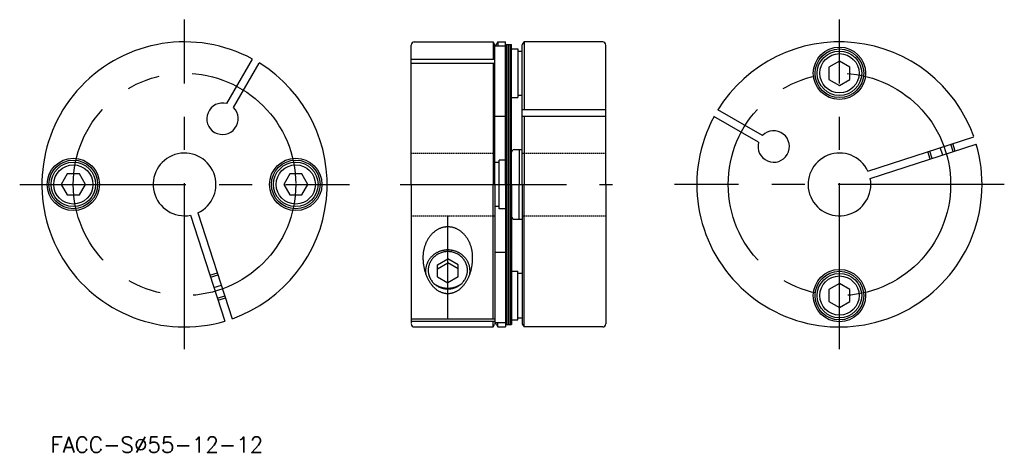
# Model space of a CAD drawing. Extents: x 55 to 244, y 51 to 134.
import ezdxf

# ---------------------------------------------------------------- set-up
doc = ezdxf.new("R2010")
doc.units = 0
doc.linetypes.add('CENTER', pattern=[50.8, 31.75, -6.35, 6.35, -6.35])
doc.linetypes.add('HIDDEN', pattern=[0.375, 0.25, -0.125])
doc.layers.get('0').update_dxf_attribs({"linetype": 'CONTINUOUS'})
doc.layers.add('CENTER', color=1, linetype='CENTER')
doc.styles.get("Standard").update_dxf_attribs({"font": 'txt.shx', "bigfont": 'chineset.shx'})

msp = doc.modelspace()

# ---------------------------------------------------------------- linework, layer by layer
at = {"color": 7, "linetype": 'CONTINUOUS'}
for p, q in [((130.25, 102.55), (130.25, 129.2)), ((130.85, 129.8), (145.89, 129.8)), ((145.89, 129.8), (145.89, 126.51)), ((145.89, 129.8), (146.18, 129.3)), ((146.25, 102.55), (146.25, 129.22)), ((148.25, 128.97), (146.25, 128.97)), ((146.53, 129.3), (146.82, 129.8)), ((146.82, 129.8), (148.25, 129.8)), ((146.82, 129.8), (146.82, 128.97)), ((148.25, 102.55), (148.25, 129.8)), ((148.25, 129.3), (149.45, 129.3)), ((148.55, 102.55), (148.55, 129.3)), ((148.85, 102.55), (148.85, 129.3)), ((149.15, 102.55), (149.15, 129.3)), ((149.45, 102.55), (149.45, 129.3)), ((149.45, 128.45), (150.65, 128.45)), ((150.65, 128.45), (150.65, 119.15)), ((150.65, 128.05), (150.65, 119.55)), ((150.65, 128.05), (151.45, 128.05)), ((151.45, 102.55), (151.45, 129.22)), ((151.53, 129.3), (151.82, 129.8)), ((166.85, 129.8), (151.82, 129.8)), ((151.82, 129.8), (151.82, 116.81)), ((167.45, 102.55), (167.45, 129.2)), ((95, 117.99), (99.92, 126.51)), ((130.25, 126.51), (146.25, 126.51)), ((212.08, 126.1), (210.08, 124.95)), ((214.08, 124.95), (212.08, 126.1)), ((96.3, 117.24), (101.22, 125.76)), ((130.25, 125.76), (146.25, 125.76)), ((145.89, 125.76), (145.89, 102.55)), ((210.08, 124.95), (210.08, 122.64)), ((214.08, 122.64), (214.08, 124.95)), ((210.08, 122.64), (212.08, 121.49)), ((212.08, 121.49), (214.08, 122.64)), ((149.45, 119.15), (150.65, 119.15)), ((151.45, 119.55), (150.65, 119.55)), ((167.45, 116.81), (151.45, 116.81)), ((197.38, 111.9), (188.86, 116.81)), ((148.25, 115.55), (146.25, 115.55)), ((167.45, 115.52), (151.45, 115.52)), ((151.82, 115.52), (151.82, 102.55)), ((196.63, 110.6), (188.11, 115.52)), ((217.51, 105.1), (237.75, 111.68)), ((149.95, 109.2), (151.45, 109.2)), ((150.89, 109.2), (150.89, 102.55)), ((217.97, 103.67), (238.22, 110.25)), ((146.25, 106.8), (147.05, 106.8)), ((147.05, 97.9), (147.05, 107.2)), ((148.25, 107.2), (147.05, 107.2)), ((147.05, 98.3), (147.05, 106.8)), ((64.55, 104.55), (63.39, 102.55)), ((66.86, 104.55), (64.55, 104.55)), ((68.01, 102.55), (66.86, 104.55)), ((107.05, 104.55), (105.89, 102.55)), ((109.36, 104.55), (107.05, 104.55)), ((110.51, 102.55), (109.36, 104.55)), ((63.39, 102.55), (64.55, 100.55)), ((66.86, 100.55), (68.01, 102.55)), ((105.89, 102.55), (107.05, 100.55)), ((109.36, 100.55), (110.51, 102.55)), ((130.25, 102.55), (130.25, 76.05)), ((145.89, 76.87), (145.89, 102.55)), ((146.25, 102.55), (146.25, 75.87)), ((148.25, 102.55), (148.25, 75.3)), ((148.55, 102.55), (148.55, 75.8)), ((148.85, 102.55), (148.85, 75.8)), ((149.15, 102.55), (149.15, 75.8)), ((149.45, 102.55), (149.45, 75.8)), ((150.89, 95.89), (150.89, 102.55)), ((151.45, 102.55), (151.45, 75.87)), ((151.82, 75.3), (151.82, 102.55)), ((167.45, 102.55), (167.45, 75.9)), ((64.55, 100.55), (66.86, 100.55)), ((107.05, 100.55), (109.36, 100.55)), ((147.05, 98.3), (146.25, 98.3)), ((148.25, 97.9), (147.05, 97.9)), ((88.08, 96.65), (94.66, 76.41)), ((89.5, 97.12), (96.08, 76.87)), ((149.95, 95.89), (151.45, 95.89)), ((148.25, 89.55), (146.25, 89.55)), ((135.25, 87.18), (137.25, 88.33)), ((135.25, 86.4), (137.25, 87.55)), ((135.25, 84.86), (135.25, 87.18)), ((139.25, 87.18), (137.25, 88.33)), ((139.25, 86.4), (137.25, 87.55)), ((139.25, 84.86), (139.25, 87.18)), ((135.25, 84.86), (137.25, 83.71)), ((139.25, 84.86), (137.25, 83.71)), ((149.45, 85.95), (150.65, 85.95)), ((150.65, 76.65), (150.65, 85.95)), ((151.45, 85.55), (150.65, 85.55)), ((150.65, 77.05), (150.65, 85.55)), ((212.08, 83.6), (210.08, 82.45)), ((214.08, 82.45), (212.08, 83.6)), ((210.08, 82.45), (210.08, 80.14)), ((214.08, 80.14), (214.08, 82.45)), ((210.08, 80.14), (212.08, 78.99)), ((212.08, 78.99), (214.08, 80.14)), ((130.25, 76.87), (146.25, 76.87)), ((130.25, 76.41), (146.25, 76.41)), ((130.85, 75.3), (145.89, 75.3)), ((145.89, 75.3), (145.89, 76.41)), ((145.89, 75.3), (146.18, 75.8)), ((148.25, 76.12), (146.25, 76.12)), ((146.53, 75.8), (146.82, 75.3)), ((146.82, 75.3), (146.82, 76.12)), ((146.82, 75.3), (148.25, 75.3)), ((148.25, 75.8), (149.45, 75.8)), ((149.45, 76.65), (150.65, 76.65)), ((150.65, 77.05), (151.45, 77.05)), ((151.53, 75.8), (151.82, 75.3)), ((166.85, 75.3), (151.82, 75.3))]:
    msp.add_line(p, q, dxfattribs=at)
at = {"color": 5, "linetype": 'CONTINUOUS'}
for p, q in [((233.8, 108.82), (233.34, 110.24)), ((234.19, 108.94), (233.72, 110.37)), ((229.43, 107.39), (228.97, 108.82)), ((229.81, 107.52), (229.35, 108.94)), ((91.8, 85.19), (93.23, 85.66)), ((91.92, 84.81), (93.35, 85.28)), ((93.22, 80.82), (94.65, 81.28)), ((93.35, 80.44), (94.77, 80.9))]:
    msp.add_line(p, q, dxfattribs=at)
at = {"color": 5, "linetype": 'HIDDEN'}
for p, q in [((130.25, 108.55), (146.25, 108.55)), ((151.45, 108.55), (167.45, 108.55)), ((130.25, 96.55), (146.25, 96.55)), ((151.45, 96.55), (167.45, 96.55))]:
    msp.add_line(p, q, dxfattribs=at)
at = {"color": 7, "linetype": 'CONTINUOUS'}
for points in [[(142, 88.6, 0), (142, 88.74, 0), (142, 88.88, 0), (141.99, 89.03, 0), (141.98, 89.17, 0), (141.97, 89.31, 0), (141.95, 89.45, 0), (141.93, 89.59, 0), (141.91, 89.74, 0), (141.89, 89.88, 0), (141.86, 90.02, 0), (141.83, 90.15, 0), (141.8, 90.29, 0), (141.76, 90.43, 0), (141.73, 90.56, 0), (141.69, 90.7, 0), (141.64, 90.83, 0), (141.6, 90.96, 0), (141.55, 91.09, 0), (141.5, 91.22, 0), (141.44, 91.35, 0), (141.39, 91.48, 0), (141.33, 91.6, 0), (141.27, 91.72, 0), (141.2, 91.84, 0), (141.14, 91.96, 0), (141.07, 92.08, 0), (141, 92.19, 0), (140.93, 92.3, 0), (140.85, 92.41, 0), (140.77, 92.52, 0), (140.69, 92.62, 0), (140.61, 92.73, 0), (140.53, 92.83, 0), (140.44, 92.92, 0), (140.36, 93.02, 0), (140.27, 93.11, 0), (140.18, 93.2, 0), (140.08, 93.29, 0), (139.99, 93.37, 0), (139.89, 93.45, 0), (139.79, 93.53, 0), (139.69, 93.61, 0), (139.59, 93.68, 0), (139.49, 93.75, 0), (139.39, 93.81, 0), (139.28, 93.88, 0), (139.18, 93.94, 0), (139.07, 93.99, 0), (138.96, 94.05, 0), (138.85, 94.1, 0), (138.74, 94.14, 0), (138.63, 94.19, 0), (138.52, 94.23, 0), (138.41, 94.26, 0), (138.29, 94.3, 0), (138.18, 94.33, 0), (138.07, 94.35, 0), (137.95, 94.37, 0), (137.84, 94.39, 0), (137.72, 94.41, 0), (137.6, 94.42, 0), (137.49, 94.43, 0), (137.37, 94.44, 0), (137.25, 94.44, 0), (137.14, 94.44, 0), (137.02, 94.43, 0), (136.9, 94.42, 0), (136.79, 94.41, 0), (136.67, 94.39, 0), (136.56, 94.37, 0), (136.44, 94.35, 0), (136.33, 94.33, 0), (136.21, 94.3, 0), (136.1, 94.26, 0), (135.99, 94.23, 0), (135.88, 94.19, 0), (135.76, 94.14, 0), (135.65, 94.1, 0), (135.54, 94.05, 0), (135.44, 93.99, 0), (135.33, 93.94, 0), (135.22, 93.88, 0), (135.12, 93.81, 0), (135.01, 93.75, 0), (134.91, 93.68, 0), (134.81, 93.61, 0), (134.71, 93.53, 0), (134.62, 93.45, 0), (134.52, 93.37, 0), (134.42, 93.29, 0), (134.33, 93.2, 0), (134.24, 93.11, 0), (134.15, 93.02, 0), (134.06, 92.92, 0), (133.98, 92.83, 0), (133.9, 92.73, 0), (133.81, 92.62, 0), (133.73, 92.52, 0), (133.66, 92.41, 0), (133.58, 92.3, 0), (133.51, 92.19, 0), (133.44, 92.08, 0), (133.37, 91.96, 0), (133.3, 91.84, 0), (133.24, 91.72, 0), (133.18, 91.6, 0), (133.12, 91.48, 0), (133.06, 91.35, 0), (133.01, 91.22, 0), (132.96, 91.09, 0), (132.91, 90.96, 0), (132.87, 90.83, 0), (132.82, 90.7, 0), (132.78, 90.56, 0), (132.74, 90.43, 0), (132.71, 90.29, 0), (132.68, 90.15, 0), (132.65, 90.02, 0), (132.62, 89.88, 0), (132.59, 89.74, 0), (132.57, 89.59, 0), (132.56, 89.45, 0), (132.54, 89.31, 0), (132.53, 89.17, 0), (132.52, 89.03, 0), (132.51, 88.88, 0), (132.5, 88.74, 0), (132.5, 88.6, 0)], [(132.5, 88.6, 0), (132.5, 88.43, 0), (132.51, 88.26, 0), (132.52, 88.09, 0), (132.53, 87.92, 0), (132.54, 87.75, 0), (132.56, 87.58, 0), (132.57, 87.42, 0), (132.59, 87.25, 0), (132.62, 87.08, 0), (132.65, 86.92, 0), (132.68, 86.76, 0), (132.71, 86.59, 0), (132.74, 86.43, 0), (132.78, 86.27, 0), (132.82, 86.11, 0), (132.87, 85.96, 0), (132.91, 85.8, 0), (132.96, 85.65, 0), (133.01, 85.49, 0), (133.06, 85.34, 0), (133.12, 85.2, 0), (133.18, 85.05, 0), (133.24, 84.91, 0), (133.3, 84.76, 0), (133.37, 84.62, 0), (133.44, 84.49, 0), (133.51, 84.35, 0), (133.58, 84.22, 0), (133.66, 84.09, 0), (133.73, 83.96, 0), (133.81, 83.84, 0), (133.9, 83.72, 0), (133.98, 83.6, 0), (134.06, 83.48, 0), (134.15, 83.37, 0), (134.24, 83.26, 0), (134.33, 83.16, 0), (134.42, 83.06, 0), (134.52, 82.96, 0), (134.62, 82.86, 0), (134.71, 82.77, 0), (134.81, 82.68, 0), (134.91, 82.59, 0), (135.01, 82.51, 0), (135.12, 82.43, 0), (135.22, 82.36, 0), (135.33, 82.29, 0), (135.44, 82.22, 0), (135.54, 82.16, 0), (135.65, 82.1, 0), (135.76, 82.05, 0), (135.88, 81.99, 0), (135.99, 81.95, 0), (136.1, 81.9, 0), (136.21, 81.86, 0), (136.33, 81.83, 0), (136.44, 81.8, 0), (136.56, 81.77, 0), (136.67, 81.75, 0), (136.79, 81.73, 0), (136.9, 81.72, 0), (137.02, 81.71, 0), (137.14, 81.7, 0), (137.25, 81.7, 0), (137.37, 81.7, 0), (137.49, 81.71, 0), (137.6, 81.72, 0), (137.72, 81.73, 0), (137.84, 81.75, 0), (137.95, 81.77, 0), (138.07, 81.8, 0), (138.18, 81.83, 0), (138.29, 81.86, 0), (138.41, 81.9, 0), (138.52, 81.95, 0), (138.63, 81.99, 0), (138.74, 82.05, 0), (138.85, 82.1, 0), (138.96, 82.16, 0), (139.07, 82.22, 0), (139.18, 82.29, 0), (139.28, 82.36, 0), (139.39, 82.43, 0), (139.49, 82.51, 0), (139.59, 82.59, 0), (139.69, 82.68, 0), (139.79, 82.77, 0), (139.89, 82.86, 0), (139.99, 82.96, 0), (140.08, 83.06, 0), (140.18, 83.16, 0), (140.27, 83.26, 0), (140.36, 83.37, 0), (140.44, 83.48, 0), (140.53, 83.6, 0), (140.61, 83.72, 0), (140.69, 83.84, 0), (140.77, 83.96, 0), (140.85, 84.09, 0), (140.93, 84.22, 0), (141, 84.35, 0), (141.07, 84.49, 0), (141.14, 84.62, 0), (141.2, 84.76, 0), (141.27, 84.91, 0), (141.33, 85.05, 0), (141.39, 85.2, 0), (141.44, 85.34, 0), (141.5, 85.49, 0), (141.55, 85.65, 0), (141.6, 85.8, 0), (141.64, 85.96, 0), (141.69, 86.11, 0), (141.73, 86.27, 0), (141.76, 86.43, 0), (141.8, 86.59, 0), (141.83, 86.76, 0), (141.86, 86.92, 0), (141.89, 87.08, 0), (141.91, 87.25, 0), (141.93, 87.42, 0), (141.95, 87.58, 0), (141.97, 87.75, 0), (141.98, 87.92, 0), (141.99, 88.09, 0), (142, 88.26, 0), (142, 88.43, 0), (142, 88.6, 0)], [(141.46, 85.38, 0), (141.47, 85.49, 0), (141.48, 85.6, 0), (141.49, 85.7, 0), (141.5, 85.81, 0), (141.5, 85.92, 0), (141.5, 86.03, 0), (141.5, 86.14, 0), (141.49, 86.25, 0), (141.49, 86.36, 0), (141.47, 86.46, 0), (141.46, 86.57, 0), (141.44, 86.68, 0), (141.42, 86.79, 0), (141.4, 86.89, 0), (141.37, 87, 0), (141.34, 87.1, 0), (141.31, 87.21, 0), (141.27, 87.31, 0), (141.23, 87.41, 0), (141.19, 87.51, 0), (141.14, 87.61, 0), (141.1, 87.71, 0), (141.05, 87.81, 0), (140.99, 87.91, 0), (140.94, 88, 0), (140.88, 88.09, 0), (140.82, 88.19, 0), (140.75, 88.28, 0), (140.69, 88.36, 0), (140.62, 88.45, 0), (140.55, 88.54, 0), (140.47, 88.62, 0), (140.4, 88.7, 0), (140.32, 88.78, 0), (140.24, 88.86, 0), (140.16, 88.93, 0), (140.07, 89.01, 0), (139.99, 89.08, 0), (139.9, 89.15, 0), (139.81, 89.21, 0), (139.72, 89.28, 0), (139.62, 89.34, 0), (139.53, 89.4, 0), (139.43, 89.46, 0), (139.33, 89.51, 0), (139.23, 89.56, 0), (139.13, 89.61, 0), (139.03, 89.66, 0), (138.92, 89.7, 0), (138.82, 89.74, 0), (138.71, 89.78, 0), (138.6, 89.82, 0), (138.49, 89.85, 0), (138.38, 89.88, 0), (138.27, 89.91, 0), (138.16, 89.93, 0), (138.05, 89.95, 0), (137.94, 89.97, 0), (137.82, 89.99, 0), (137.71, 90, 0), (137.6, 90.01, 0), (137.48, 90.02, 0), (137.37, 90.02, 0), (137.25, 90.03, 0), (137.14, 90.02, 0), (137.03, 90.02, 0), (136.91, 90.01, 0), (136.8, 90, 0), (136.68, 89.99, 0), (136.57, 89.97, 0), (136.46, 89.95, 0), (136.35, 89.93, 0), (136.24, 89.91, 0), (136.12, 89.88, 0), (136.01, 89.85, 0), (135.91, 89.82, 0), (135.8, 89.78, 0), (135.69, 89.74, 0), (135.59, 89.7, 0), (135.48, 89.66, 0), (135.38, 89.61, 0), (135.28, 89.56, 0), (135.18, 89.51, 0), (135.08, 89.46, 0), (134.98, 89.4, 0), (134.88, 89.34, 0), (134.79, 89.28, 0), (134.7, 89.21, 0), (134.61, 89.15, 0), (134.52, 89.08, 0), (134.43, 89.01, 0), (134.35, 88.93, 0), (134.26, 88.86, 0), (134.19, 88.78, 0), (134.11, 88.7, 0), (134.03, 88.62, 0), (133.96, 88.54, 0), (133.89, 88.45, 0), (133.82, 88.36, 0), (133.75, 88.28, 0), (133.69, 88.19, 0), (133.63, 88.09, 0), (133.57, 88, 0), (133.51, 87.91, 0), (133.46, 87.81, 0), (133.41, 87.71, 0), (133.36, 87.61, 0), (133.32, 87.51, 0), (133.28, 87.41, 0), (133.24, 87.31, 0), (133.2, 87.21, 0), (133.17, 87.1, 0), (133.14, 87, 0), (133.11, 86.89, 0), (133.09, 86.79, 0), (133.07, 86.68, 0), (133.05, 86.57, 0), (133.03, 86.46, 0), (133.02, 86.36, 0), (133.01, 86.25, 0), (133.01, 86.14, 0), (133, 86.03, 0), (133, 85.92, 0), (133.01, 85.81, 0), (133.01, 85.7, 0), (133.02, 85.6, 0), (133.04, 85.49, 0), (133.05, 85.38, 0)], [(141, 86.14, 0), (141, 86.31, 0), (140.99, 86.49, 0), (140.96, 86.66, 0), (140.93, 86.83, 0), (140.89, 87.01, 0), (140.84, 87.17, 0), (140.78, 87.34, 0), (140.72, 87.5, 0), (140.64, 87.66, 0), (140.56, 87.82, 0), (140.47, 87.97, 0), (140.37, 88.12, 0), (140.27, 88.26, 0), (140.15, 88.4, 0), (140.03, 88.53, 0), (139.91, 88.66, 0), (139.77, 88.78, 0), (139.63, 88.9, 0), (139.49, 89, 0), (139.34, 89.1, 0), (139.18, 89.2, 0), (139.02, 89.28, 0), (138.86, 89.36, 0), (138.69, 89.43, 0), (138.52, 89.5, 0), (138.34, 89.55, 0), (138.16, 89.6, 0), (137.99, 89.64, 0), (137.8, 89.67, 0), (137.62, 89.69, 0), (137.44, 89.7, 0), (137.25, 89.71, 0), (137.07, 89.7, 0), (136.89, 89.69, 0), (136.7, 89.67, 0), (136.52, 89.64, 0), (136.34, 89.6, 0), (136.16, 89.55, 0), (135.99, 89.5, 0), (135.82, 89.43, 0), (135.65, 89.36, 0), (135.49, 89.28, 0), (135.33, 89.2, 0), (135.17, 89.1, 0), (135.02, 89, 0), (134.88, 88.9, 0), (134.74, 88.78, 0), (134.6, 88.66, 0), (134.47, 88.53, 0), (134.35, 88.4, 0), (134.24, 88.26, 0), (134.13, 88.12, 0), (134.04, 87.97, 0), (133.95, 87.82, 0), (133.86, 87.66, 0), (133.79, 87.5, 0), (133.72, 87.34, 0), (133.66, 87.17, 0), (133.62, 87.01, 0), (133.58, 86.83, 0), (133.54, 86.66, 0), (133.52, 86.49, 0), (133.51, 86.31, 0), (133.5, 86.14, 0), (133.51, 85.96, 0), (133.52, 85.79, 0), (133.54, 85.62, 0), (133.58, 85.44, 0), (133.62, 85.27, 0), (133.66, 85.1, 0), (133.72, 84.94, 0), (133.79, 84.77, 0), (133.86, 84.61, 0), (133.95, 84.46, 0), (134.04, 84.31, 0), (134.13, 84.16, 0), (134.24, 84.01, 0), (134.35, 83.88, 0), (134.47, 83.74, 0), (134.6, 83.62, 0), (134.74, 83.5, 0), (134.88, 83.38, 0), (135.02, 83.27, 0), (135.17, 83.17, 0), (135.33, 83.08, 0), (135.49, 82.99, 0), (135.65, 82.91, 0), (135.82, 82.84, 0), (135.99, 82.78, 0), (136.16, 82.73, 0), (136.34, 82.68, 0), (136.52, 82.64, 0), (136.7, 82.61, 0), (136.89, 82.59, 0), (137.07, 82.58, 0), (137.25, 82.57, 0), (137.44, 82.58, 0), (137.62, 82.59, 0), (137.8, 82.61, 0), (137.99, 82.64, 0), (138.16, 82.68, 0), (138.34, 82.73, 0), (138.52, 82.78, 0), (138.69, 82.84, 0), (138.86, 82.91, 0), (139.02, 82.99, 0), (139.18, 83.08, 0), (139.34, 83.17, 0), (139.49, 83.27, 0), (139.63, 83.38, 0), (139.77, 83.5, 0), (139.91, 83.62, 0), (140.03, 83.74, 0), (140.15, 83.88, 0), (140.27, 84.01, 0), (140.37, 84.16, 0), (140.47, 84.31, 0), (140.56, 84.46, 0), (140.64, 84.61, 0), (140.72, 84.77, 0), (140.78, 84.94, 0), (140.84, 85.1, 0), (140.89, 85.27, 0), (140.93, 85.44, 0), (140.96, 85.62, 0), (140.99, 85.79, 0), (141, 85.96, 0), (141, 86.14, 0)], [(134.83, 83.44, 0), (134.86, 83.42, 0), (134.89, 83.4, 0), (134.93, 83.37, 0), (134.96, 83.35, 0), (134.99, 83.33, 0), (135.03, 83.31, 0), (135.06, 83.29, 0), (135.1, 83.27, 0), (135.13, 83.25, 0), (135.17, 83.23, 0), (135.2, 83.22, 0), (135.24, 83.2, 0), (135.27, 83.18, 0), (135.31, 83.16, 0), (135.35, 83.14, 0), (135.38, 83.13, 0), (135.42, 83.11, 0), (135.46, 83.09, 0), (135.49, 83.08, 0), (135.53, 83.06, 0), (135.56, 83.05, 0), (135.6, 83.03, 0), (135.64, 83.02, 0), (135.68, 83, 0), (135.72, 82.99, 0), (135.75, 82.98, 0), (135.79, 82.96, 0), (135.83, 82.95, 0), (135.87, 82.94, 0), (135.91, 82.92, 0), (135.94, 82.91, 0), (135.98, 82.9, 0), (136.02, 82.89, 0), (136.06, 82.88, 0), (136.1, 82.87, 0), (136.14, 82.86, 0), (136.18, 82.85, 0), (136.22, 82.84, 0), (136.25, 82.83, 0), (136.29, 82.82, 0), (136.33, 82.81, 0), (136.37, 82.8, 0), (136.41, 82.79, 0), (136.45, 82.79, 0), (136.49, 82.78, 0), (136.53, 82.77, 0), (136.57, 82.77, 0), (136.61, 82.76, 0), (136.65, 82.76, 0), (136.69, 82.75, 0), (136.73, 82.75, 0), (136.77, 82.74, 0), (136.81, 82.74, 0), (136.85, 82.73, 0), (136.89, 82.73, 0), (136.93, 82.73, 0), (136.97, 82.72, 0), (137.01, 82.72, 0), (137.05, 82.72, 0), (137.09, 82.72, 0), (137.13, 82.72, 0), (137.17, 82.72, 0), (137.21, 82.71, 0), (137.25, 82.71, 0), (137.29, 82.71, 0), (137.33, 82.72, 0), (137.38, 82.72, 0), (137.41, 82.72, 0), (137.46, 82.72, 0), (137.5, 82.72, 0), (137.54, 82.72, 0), (137.58, 82.73, 0), (137.62, 82.73, 0), (137.66, 82.73, 0), (137.7, 82.74, 0), (137.74, 82.74, 0), (137.78, 82.75, 0), (137.82, 82.75, 0), (137.86, 82.76, 0), (137.9, 82.76, 0), (137.94, 82.77, 0), (137.98, 82.77, 0), (138.02, 82.78, 0), (138.06, 82.79, 0), (138.1, 82.79, 0), (138.13, 82.8, 0), (138.18, 82.81, 0), (138.21, 82.82, 0), (138.25, 82.83, 0), (138.29, 82.84, 0), (138.33, 82.85, 0), (138.37, 82.86, 0), (138.41, 82.87, 0), (138.45, 82.88, 0), (138.49, 82.89, 0), (138.53, 82.9, 0), (138.56, 82.91, 0), (138.6, 82.92, 0), (138.64, 82.94, 0), (138.68, 82.95, 0), (138.72, 82.96, 0), (138.75, 82.98, 0), (138.79, 82.99, 0), (138.83, 83, 0), (138.87, 83.02, 0), (138.9, 83.03, 0), (138.94, 83.05, 0), (138.98, 83.06, 0), (139.01, 83.08, 0), (139.05, 83.09, 0), (139.09, 83.11, 0), (139.12, 83.13, 0), (139.16, 83.14, 0), (139.2, 83.16, 0), (139.23, 83.18, 0), (139.27, 83.2, 0), (139.3, 83.22, 0), (139.34, 83.23, 0), (139.37, 83.25, 0), (139.41, 83.27, 0), (139.44, 83.29, 0), (139.48, 83.31, 0), (139.51, 83.33, 0), (139.55, 83.35, 0), (139.58, 83.37, 0), (139.61, 83.4, 0), (139.65, 83.42, 0), (139.68, 83.44, 0)]]:
    msp.add_polyline3d(points, dxfattribs=at)
for centre, radius in [((212.08, 123.8), 5), ((212.08, 123.8), 4.65), ((212.08, 123.8), 4.25), ((212.08, 123.8), 3.75), ((65.7, 102.55), 5), ((108.2, 102.55), 5), ((65.7, 102.55), 4.65), ((65.7, 102.55), 4.25), ((65.7, 102.55), 3.75), ((108.2, 102.55), 4.65), ((108.2, 102.55), 4.25), ((108.2, 102.55), 3.75), ((212.08, 81.3), 5), ((212.08, 81.3), 4.65), ((212.08, 81.3), 4.25), ((212.08, 81.3), 3.75)]:
    msp.add_circle(centre, radius, dxfattribs=at)
for centre, radius, start, end in [((86.95, 102.55), 27.25, 61.5771, 286.4229), ((130.85, 129.2), 0.6, 90, 180), ((146.35, 129.4), 0.2, 210, 330), ((151.35, 129.4), 0.2, 300, 330), ((166.85, 129.2), 0.6, 0, 90), ((212.08, 102.55), 27.25, 19.5771, 148.4229), ((86.95, 102.55), 27.25, 289.5771, 58.4229), ((94.2, 115.1), 3, 74.4775, 45.5225), ((212.08, 102.55), 27.25, 151.5771, 16.4229), ((199.52, 109.8), 3, 164.4775, 135.5225), ((149.95, 108.7), 0.5, 90, 180), ((86.95, 102.55), 6, 295.1808, 280.8192), ((212.08, 102.55), 6, 25.1808, 10.8192), ((149.95, 96.39), 0.5, 180, 270), ((130.85, 75.9), 0.6, 180, 270), ((146.35, 75.7), 0.2, 30, 150), ((151.35, 75.7), 0.2, 30, 60), ((166.85, 75.9), 0.6, 270, 0)]:
    msp.add_arc(centre, radius, start, end, dxfattribs=at)
at = {"layer": 'CENTER', "color": 1, "linetype": 'CENTER'}
for p, q in [((86.95, 71.05), (86.95, 134.05)), ((212.08, 71.05), (212.08, 134.05)), ((231.81, 108.17), (231.34, 109.59)), ((55.45, 102.55), (118.45, 102.55)), ((128.16, 102.55), (168.69, 102.55)), ((243.58, 102.55), (180.58, 102.55)), ((137.25, 76.87), (137.25, 96.55)), ((92.57, 82.82), (94, 83.28))]:
    msp.add_line(p, q, dxfattribs=at)
for centre in [(86.95, 102.55), (212.08, 102.55)]:
    msp.add_circle(centre, 21.25, dxfattribs=at)

# ---------------------------------------------------------------- texts
at = {"color": 7, "linetype": 'CONTINUOUS'}
msp.add_text('FACC-S%%C55-12-12', height=3, dxfattribs=at).set_placement((61.35, 51.28))

doc.saveas('drawing.dxf')
